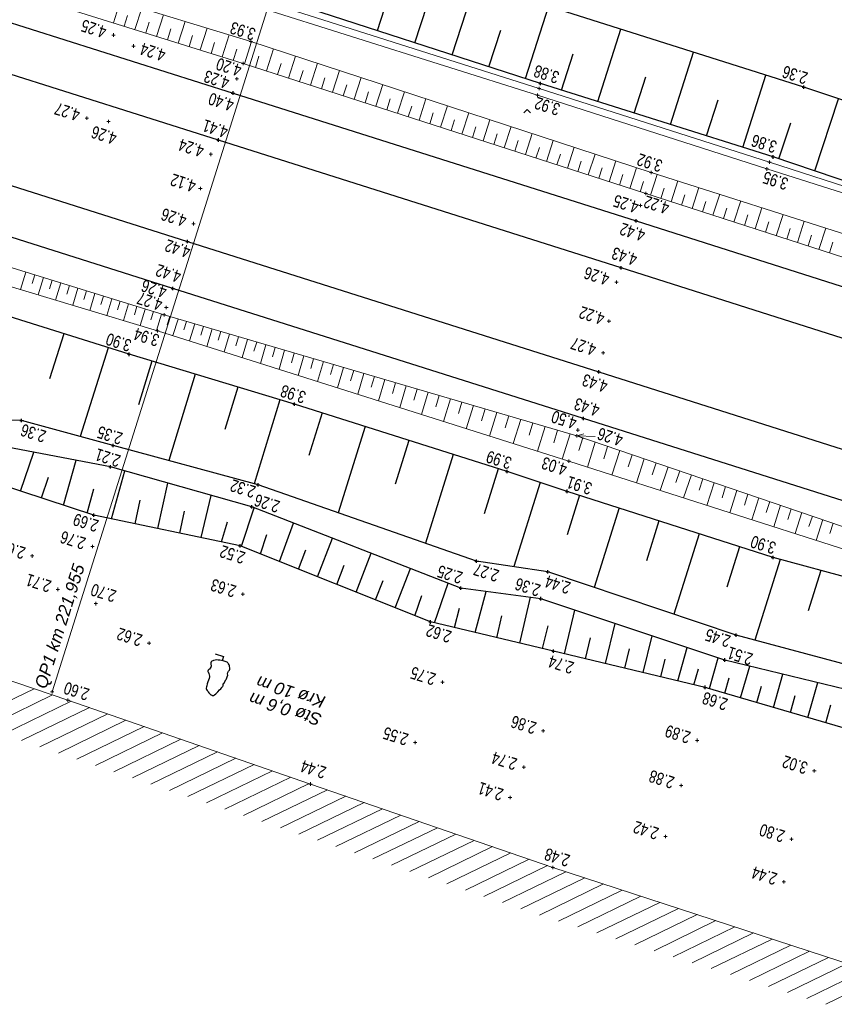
# Model space of a CAD drawing. Header units: metres. Extents: x 3521221 to 3521364, y 5943318 to 5943439.
# Tile 5 of 15: x 3521275 to 3521298, y 5943360 to 5943389. Entities that reach past the tile are written whole.
import ezdxf

# ---------------------------------------------------------------- set-up
doc = ezdxf.new("R2010")
doc.units = ezdxf.units.M
doc.header["$PDMODE"] = 2
doc.header["$PDSIZE"] = 0.05
doc.linetypes.add('JIS_02_0.7', pattern=[1.35, 0.75, -0.6])
for name, color, linetype, lineweight in [('Boeschung OK', 30, 'Continuous', 30), ('Boeschung UK', 22, 'Continuous', 30), ('Boeschungsschraffuren', 82, 'Continuous', 30), ('Gelaendepunkt', 21, 'Continuous', 13), ('Graben - OK Boeschung', 30, 'Continuous', 30), ('Graben - UK Boeschung', 14, 'Continuous', 30), ('Höhentexte', 8, 'Continuous', 9), ('Kabelkanal - OK Aussenrand', 3, 'Continuous', 18), ('Laubbaum', 92, 'Continuous', 30), ('Mauerschraffuren', 3, 'Continuous', 9), ('Schiene OKIK Schienenkopf', 1, 'Continuous', 30), ('Schotterbett - OK Boeschung', 31, 'Continuous', 13), ('Schotterbett - UK Boeschung', 36, 'Continuous', 13), ('Schotterbett ohne Böschung', 31, 'JIS_02_0.7', 9), ('Schraffuren Schotter', 21, 'Continuous', 9), ('Schwelle OKAK', 7, 'Continuous', 9), ('Stuetzwand UK', 246, 'Continuous', 18), ('Text Vermessung', 3, 'Continuous', 9), ('Topo Pkt', 7, 'Continuous', 9), ('Topo-Linie', 7, 'Continuous', 9), ('VG_Text_Vegetation', 3, 'Continuous', 9)]:
    doc.layers.add(name, color=color, linetype=linetype, lineweight=lineweight)
doc.styles.add('Punkthöhe', font='arial.ttf', dxfattribs={"width": 0.75})
doc.styles.add('Text Vegetation', font='ariali.ttf')
doc.styles.add('Text Vermessung', font='ariali.ttf')

msp = doc.modelspace()

# ---------------------------------------------------------------- linework, layer by layer
at = {"color": 253}
for p, q in [((3521289.387, 5943385.971), (3521289.487, 5943386.071)), ((3521289.487, 5943386.071), (3521289.587, 5943385.971))]:
    msp.add_line(p, q, dxfattribs=at)
at = {"layer": 'Boeschung OK', "color": 253}
for p, q in [((3521289.878, 5943386.824), (3521281.808, 5943389.444)), ((3521296.676, 5943384.681), (3521289.878, 5943386.824)), ((3521301.378, 5943383.101), (3521296.676, 5943384.681)), ((3521276.829, 5943374.219), (3521273.475, 5943375.319)), ((3521281.108, 5943373.326), (3521276.829, 5943374.219)), ((3521286.666, 5943371.099), (3521281.108, 5943373.326)), ((3521290.259, 5943370.246), (3521286.666, 5943371.099)), ((3521294.685, 5943369.19), (3521290.259, 5943370.246)), ((3521301.704, 5943367.132), (3521294.685, 5943369.19))]:
    msp.add_line(p, q, dxfattribs=at)
for p in [(3521289.878, 5943386.824), (3521296.676, 5943384.681), (3521276.829, 5943374.219), (3521281.108, 5943373.326), (3521286.666, 5943371.099), (3521290.259, 5943370.246), (3521294.685, 5943369.19)]:
    msp.add_point(p, dxfattribs=at)
at = {"layer": 'Boeschung UK', "color": 253}
for p, q in [((3521297.567, 5943386.722), (3521290.62, 5943388.924)), ((3521301.834, 5943385.283), (3521297.567, 5943386.722)), ((3521277.316, 5943375.631), (3521274.301, 5943376.202)), ((3521281.445, 5943374.46), (3521277.316, 5943375.631)), ((3521287.548, 5943372.088), (3521281.445, 5943374.46)), ((3521289.891, 5943371.78), (3521287.548, 5943372.088)), ((3521295.262, 5943369.988), (3521289.891, 5943371.78)), ((3521302.113, 5943368.325), (3521295.262, 5943369.988))]:
    msp.add_line(p, q, dxfattribs=at)
for p in [(3521297.567, 5943386.722), (3521277.316, 5943375.631), (3521281.445, 5943374.46), (3521287.548, 5943372.088), (3521289.891, 5943371.78), (3521295.262, 5943369.988)]:
    msp.add_point(p, dxfattribs=at)
at = {"layer": 'Boeschungsschraffuren', "color": 253}
for p, q in [((3521285.113, 5943388.371), (3521285.828, 5943390.589)), ((3521287.295, 5943387.662), (3521287.997, 5943389.835)), ((3521286.21, 5943388.015), (3521286.564, 5943389.113)), ((3521289.434, 5943386.968), (3521290.121, 5943389.097)), ((3521288.37, 5943387.313), (3521288.717, 5943388.389)), ((3521291.554, 5943386.296), (3521292.227, 5943388.415)), ((3521290.494, 5943386.63), (3521290.836, 5943387.689)), ((3521293.672, 5943385.628), (3521294.344, 5943387.744)), ((3521292.614, 5943385.962), (3521292.95, 5943387.02)), ((3521295.787, 5943384.961), (3521296.457, 5943387.074)), ((3521297.895, 5943384.272), (3521298.581, 5943386.38)), ((3521294.73, 5943385.294), (3521295.065, 5943386.352)), ((3521296.844, 5943384.625), (3521297.187, 5943385.679)), ((3521275.949, 5943379.519), (3521275.534, 5943378.197)), ((3521277.246, 5943379.111), (3521276.432, 5943376.517)), ((3521278.523, 5943378.718), (3521278.133, 5943377.439)), ((3521279.786, 5943378.337), (3521279.016, 5943375.815)), ((3521281.031, 5943377.962), (3521280.651, 5943376.718)), ((3521282.259, 5943377.592), (3521281.51, 5943375.138)), ((3521283.499, 5943377.205), (3521283.11, 5943375.965)), ((3521284.757, 5943376.807), (3521283.967, 5943374.29)), ((3521286.033, 5943376.403), (3521285.632, 5943375.126)), ((3521274.686, 5943374.922), (3521275.072, 5943376.056)), ((3521275.943, 5943374.51), (3521276.311, 5943375.821)), ((3521287.327, 5943375.992), (3521286.514, 5943373.401)), ((3521277.343, 5943374.112), (3521277.737, 5943375.512)), ((3521288.641, 5943375.576), (3521288.229, 5943374.261)), ((3521275.295, 5943374.722), (3521275.502, 5943375.329)), ((3521289.867, 5943375.175), (3521289.095, 5943372.715)), ((3521276.636, 5943374.282), (3521276.833, 5943374.984)), ((3521278.699, 5943373.829), (3521278.986, 5943375.157)), ((3521278.034, 5943373.968), (3521278.182, 5943374.655)), ((3521279.962, 5943373.565), (3521280.26, 5943374.796)), ((3521291.014, 5943374.8), (3521290.652, 5943373.649)), ((3521279.341, 5943373.695), (3521279.479, 5943374.337)), ((3521281.143, 5943373.312), (3521281.513, 5943374.434)), ((3521292.171, 5943374.429), (3521291.443, 5943372.11)), ((3521280.562, 5943373.44), (3521280.729, 5943374.028)), ((3521293.337, 5943374.055), (3521292.97, 5943372.887)), ((3521282.25, 5943372.868), (3521282.66, 5943373.988)), ((3521281.695, 5943373.091), (3521281.881, 5943373.654)), ((3521283.366, 5943372.421), (3521283.801, 5943373.544)), ((3521294.511, 5943373.678), (3521293.772, 5943371.325)), ((3521282.807, 5943372.645), (3521283.023, 5943373.204)), ((3521295.693, 5943373.298), (3521295.322, 5943372.113)), ((3521284.493, 5943371.97), (3521284.932, 5943373.105)), ((3521296.875, 5943372.929), (3521296.134, 5943370.566)), ((3521283.928, 5943372.196), (3521284.146, 5943372.761)), ((3521285.631, 5943371.514), (3521286.076, 5943372.66)), ((3521298.07, 5943372.605), (3521297.7, 5943371.425)), ((3521285.06, 5943371.742), (3521285.281, 5943372.313)), ((3521286.783, 5943371.071), (3521287.177, 5943372.232)), ((3521286.207, 5943371.283), (3521286.406, 5943371.869)), ((3521287.964, 5943370.791), (3521288.287, 5943371.991)), ((3521289.269, 5943370.481), (3521289.588, 5943371.82)), ((3521287.36, 5943370.934), (3521287.513, 5943371.503)), ((3521290.577, 5943370.17), (3521290.882, 5943371.449)), ((3521288.6, 5943370.64), (3521288.751, 5943371.275)), ((3521289.937, 5943370.322), (3521290.097, 5943370.99)), ((3521291.777, 5943369.884), (3521292.056, 5943371.058)), ((3521291.19, 5943370.024), (3521291.336, 5943370.637)), ((3521292.877, 5943369.621), (3521293.142, 5943370.695)), ((3521292.339, 5943369.75), (3521292.473, 5943370.312)), ((3521293.885, 5943369.381), (3521294.162, 5943370.355)), ((3521293.392, 5943369.499), (3521293.519, 5943370.013)), ((3521294.811, 5943369.153), (3521295.067, 5943370.053)), ((3521294.357, 5943369.268), (3521294.49, 5943369.735)), ((3521295.724, 5943368.885), (3521295.988, 5943369.812)), ((3521295.262, 5943369.021), (3521295.391, 5943369.473)), ((3521296.682, 5943368.604), (3521296.959, 5943369.576)), ((3521296.198, 5943368.746), (3521296.333, 5943369.221)), ((3521297.687, 5943368.31), (3521297.977, 5943369.329)), ((3521297.179, 5943368.459), (3521297.321, 5943368.956)), ((3521298.208, 5943368.157), (3521298.357, 5943368.679))]:
    msp.add_line(p, q, dxfattribs=at)
at = {"layer": 'Gelaendepunkt', "color": 253}
for p in [(3521276.788, 5943373.307), (3521275.027, 5943373.027), (3521275.78, 5943372.052), (3521281.182, 5943371.91), (3521276.886, 5943371.635), (3521278.441, 5943370.48), (3521287.015, 5943369.343), (3521289.953, 5943367.917), (3521294.457, 5943367.642), (3521286.213, 5943367.583), (3521289.389, 5943366.859), (3521297.876, 5943366.751), (3521293.985, 5943366.325), (3521288.987, 5943365.97), (3521293.527, 5943364.833), (3521297.212, 5943364.756), (3521296.985, 5943363.508)]:
    msp.add_point(p, dxfattribs=at)
at = {"layer": 'Graben - OK Boeschung', "color": 253}
for p, q in [((3521277.863, 5943378.917), (3521272.237, 5943380.688)), ((3521282.688, 5943377.462), (3521277.863, 5943378.917)), ((3521288.901, 5943375.494), (3521282.688, 5943377.462)), ((3521290.656, 5943374.915), (3521288.901, 5943375.494)), ((3521296.67, 5943372.985), (3521290.656, 5943374.915)), ((3521303.083, 5943371.246), (3521296.67, 5943372.985))]:
    msp.add_line(p, q, dxfattribs=at)
for p in [(3521277.863, 5943378.917), (3521282.688, 5943377.462), (3521288.901, 5943375.494), (3521290.656, 5943374.915), (3521296.67, 5943372.985)]:
    msp.add_point(p, dxfattribs=at)
at = {"layer": 'Graben - UK Boeschung', "color": 253}
for p, q in [((3521274.72, 5943376.983), (3521273.898, 5943376.996)), ((3521277.396, 5943376.255), (3521274.72, 5943376.983)), ((3521281.632, 5943375.105), (3521277.396, 5943376.255)), ((3521288.012, 5943372.878), (3521281.632, 5943375.105)), ((3521290.095, 5943372.564), (3521288.012, 5943372.878)), ((3521295.591, 5943370.712), (3521290.095, 5943372.564)), ((3521302.304, 5943368.911), (3521295.591, 5943370.712))]:
    msp.add_line(p, q, dxfattribs=at)
for p in [(3521274.72, 5943376.983), (3521277.396, 5943376.255), (3521281.632, 5943375.105), (3521288.012, 5943372.878), (3521290.095, 5943372.564), (3521295.591, 5943370.712)]:
    msp.add_point(p, dxfattribs=at)
at = {"layer": 'Höhentexte', "color": 253}
for p, q in [((3521291.143, 5943376.594), (3521290.94, 5943376.535)), ((3521291.472, 5943376.514), (3521290.94, 5943376.535)), ((3521290.94, 5943376.535), (3521291.137, 5943376.46))]:
    msp.add_line(p, q, dxfattribs=at)
at = {"layer": 'Kabelkanal - OK Aussenrand', "color": 253}
for p, q in [((3521289.837, 5943386.683), (3521281.705, 5943389.264)), ((3521281.634, 5943389.06), (3521289.788, 5943386.481)), ((3521296.568, 5943384.529), (3521289.837, 5943386.683)), ((3521289.788, 5943386.481), (3521296.487, 5943384.33)), ((3521301.327, 5943382.99), (3521296.568, 5943384.529)), ((3521296.487, 5943384.33), (3521301.277, 5943382.812))]:
    msp.add_line(p, q, dxfattribs=at)
for p in [(3521289.837, 5943386.683), (3521289.788, 5943386.481), (3521296.487, 5943384.33), (3521296.568, 5943384.529)]:
    msp.add_point(p, dxfattribs=at)
at = {"layer": 'Laubbaum', "color": 253}
for p, q in [((3521280.373, 5943369.988), (3521280.325, 5943369.977)), ((3521280.421, 5943369.99), (3521280.373, 5943369.988)), ((3521280.377, 5943370.173), (3521280.619, 5943370.096)), ((3521280.463, 5943369.986), (3521280.421, 5943369.99)), ((3521280.513, 5943369.98), (3521280.463, 5943369.986)), ((3521280.619, 5943370.096), (3521280.579, 5943369.967)), ((3521280.178, 5943369.699), (3521280.172, 5943369.693)), ((3521280.191, 5943369.709), (3521280.178, 5943369.699)), ((3521280.203, 5943369.721), (3521280.191, 5943369.709)), ((3521280.224, 5943369.747), (3521280.203, 5943369.721)), ((3521280.243, 5943369.775), (3521280.224, 5943369.747)), ((3521280.25, 5943369.787), (3521280.243, 5943369.775)), ((3521280.247, 5943369.897), (3521280.245, 5943369.881)), ((3521280.245, 5943369.881), (3521280.246, 5943369.856)), ((3521280.246, 5943369.856), (3521280.253, 5943369.834)), ((3521280.25, 5943369.914), (3521280.247, 5943369.897)), ((3521280.253, 5943369.925), (3521280.25, 5943369.914)), ((3521280.256, 5943369.801), (3521280.25, 5943369.787)), ((3521280.258, 5943369.936), (3521280.253, 5943369.925)), ((3521280.253, 5943369.834), (3521280.257, 5943369.818)), ((3521280.257, 5943369.818), (3521280.256, 5943369.801)), ((3521280.265, 5943369.946), (3521280.258, 5943369.936)), ((3521280.275, 5943369.953), (3521280.265, 5943369.946)), ((3521280.3, 5943369.967), (3521280.275, 5943369.953)), ((3521280.325, 5943369.977), (3521280.3, 5943369.967)), ((3521280.556, 5943369.972), (3521280.513, 5943369.98)), ((3521280.602, 5943369.962), (3521280.556, 5943369.972)), ((3521280.662, 5943369.945), (3521280.602, 5943369.962)), ((3521280.719, 5943369.925), (3521280.662, 5943369.945)), ((3521280.733, 5943369.917), (3521280.719, 5943369.925)), ((3521280.744, 5943369.906), (3521280.733, 5943369.917)), ((3521280.756, 5943369.891), (3521280.744, 5943369.906)), ((3521280.766, 5943369.873), (3521280.756, 5943369.891)), ((3521280.779, 5943369.845), (3521280.766, 5943369.873)), ((3521280.788, 5943369.815), (3521280.779, 5943369.845)), ((3521280.803, 5943369.743), (3521280.788, 5943369.815)), ((3521280.791, 5943369.694), (3521280.802, 5943369.725)), ((3521280.802, 5943369.725), (3521280.803, 5943369.743)), ((3521280.162, 5943369.674), (3521280.161, 5943369.663)), ((3521280.161, 5943369.663), (3521280.163, 5943369.653)), ((3521280.167, 5943369.686), (3521280.162, 5943369.674)), ((3521280.163, 5943369.653), (3521280.168, 5943369.641)), ((3521280.172, 5943369.693), (3521280.167, 5943369.686)), ((3521280.168, 5943369.641), (3521280.19, 5943369.599)), ((3521280.195, 5943369.447), (3521280.178, 5943369.402)), ((3521280.19, 5943369.599), (3521280.2, 5943369.552)), ((3521280.201, 5943369.463), (3521280.195, 5943369.447)), ((3521280.2, 5943369.552), (3521280.203, 5943369.521)), ((3521280.204, 5943369.48), (3521280.201, 5943369.463)), ((3521280.203, 5943369.521), (3521280.204, 5943369.48)), ((3521280.623, 5943369.307), (3521280.689, 5943369.412)), ((3521280.689, 5943369.412), (3521280.695, 5943369.423)), ((3521280.695, 5943369.423), (3521280.739, 5943369.547)), ((3521280.738, 5943369.588), (3521280.746, 5943369.628)), ((3521280.739, 5943369.547), (3521280.738, 5943369.588)), ((3521280.746, 5943369.628), (3521280.766, 5943369.666)), ((3521280.766, 5943369.666), (3521280.791, 5943369.694)), ((3521280.112, 5943369.171), (3521280.111, 5943369.16)), ((3521280.111, 5943369.16), (3521280.113, 5943369.146)), ((3521280.117, 5943369.202), (3521280.112, 5943369.171)), ((3521280.113, 5943369.146), (3521280.118, 5943369.137)), ((3521280.125, 5943369.232), (3521280.117, 5943369.202)), ((3521280.118, 5943369.137), (3521280.124, 5943369.124)), ((3521280.124, 5943369.124), (3521280.136, 5943369.102)), ((3521280.142, 5943369.295), (3521280.125, 5943369.232)), ((3521280.162, 5943369.356), (3521280.142, 5943369.295)), ((3521280.178, 5943369.402), (3521280.162, 5943369.356)), ((3521280.501, 5943369.117), (3521280.535, 5943369.149)), ((3521280.535, 5943369.149), (3521280.567, 5943369.183)), ((3521280.567, 5943369.183), (3521280.58, 5943369.197)), ((3521280.58, 5943369.197), (3521280.592, 5943369.212)), ((3521280.592, 5943369.212), (3521280.598, 5943369.22)), ((3521280.598, 5943369.22), (3521280.603, 5943369.23)), ((3521280.602, 5943369.266), (3521280.604, 5943369.277)), ((3521280.603, 5943369.254), (3521280.602, 5943369.266)), ((3521280.604, 5943369.243), (3521280.603, 5943369.254)), ((3521280.603, 5943369.23), (3521280.604, 5943369.243)), ((3521280.604, 5943369.277), (3521280.606, 5943369.289)), ((3521280.606, 5943369.289), (3521280.612, 5943369.3)), ((3521280.612, 5943369.3), (3521280.623, 5943369.307)), ((3521280.136, 5943369.102), (3521280.154, 5943369.074)), ((3521280.154, 5943369.074), (3521280.168, 5943369.056)), ((3521280.168, 5943369.056), (3521280.191, 5943369.028)), ((3521280.191, 5943369.028), (3521280.207, 5943369.011)), ((3521280.207, 5943369.011), (3521280.222, 5943368.994)), ((3521280.222, 5943368.994), (3521280.233, 5943368.985)), ((3521280.233, 5943368.985), (3521280.244, 5943368.976)), ((3521280.244, 5943368.976), (3521280.256, 5943368.968)), ((3521280.256, 5943368.968), (3521280.271, 5943368.961)), ((3521280.271, 5943368.961), (3521280.285, 5943368.956)), ((3521280.285, 5943368.956), (3521280.3, 5943368.952)), ((3521280.3, 5943368.952), (3521280.308, 5943368.951)), ((3521280.308, 5943368.951), (3521280.318, 5943368.951)), ((3521280.318, 5943368.951), (3521280.326, 5943368.953)), ((3521280.326, 5943368.953), (3521280.336, 5943368.957)), ((3521280.336, 5943368.957), (3521280.351, 5943368.967)), ((3521280.351, 5943368.967), (3521280.395, 5943368.998)), ((3521280.395, 5943368.998), (3521280.455, 5943369.063)), ((3521280.455, 5943369.063), (3521280.501, 5943369.117))]:
    msp.add_line(p, q, dxfattribs=at)
at = {"layer": 'Mauerschraffuren', "color": 253}
for p, q in [((3521273.093, 5943368.182), (3521275.085, 5943369.15)), ((3521273.633, 5943368), (3521275.625, 5943368.968)), ((3521274.174, 5943367.818), (3521276.164, 5943368.785)), ((3521274.714, 5943367.636), (3521276.699, 5943368.6)), ((3521275.255, 5943367.454), (3521277.233, 5943368.416)), ((3521275.795, 5943367.272), (3521277.768, 5943368.231)), ((3521276.336, 5943367.09), (3521278.303, 5943368.046)), ((3521276.876, 5943366.908), (3521278.838, 5943367.861)), ((3521277.417, 5943366.726), (3521279.372, 5943367.676)), ((3521277.957, 5943366.544), (3521279.907, 5943367.492)), ((3521278.498, 5943366.362), (3521280.442, 5943367.307)), ((3521279.038, 5943366.18), (3521280.977, 5943367.122)), ((3521279.578, 5943365.998), (3521281.511, 5943366.937)), ((3521280.119, 5943365.816), (3521282.046, 5943366.752)), ((3521280.659, 5943365.633), (3521282.581, 5943366.567)), ((3521281.2, 5943365.451), (3521283.116, 5943366.383)), ((3521281.74, 5943365.269), (3521283.651, 5943366.198)), ((3521282.281, 5943365.087), (3521284.187, 5943366.014)), ((3521282.821, 5943364.905), (3521284.722, 5943365.829)), ((3521283.362, 5943364.723), (3521285.258, 5943365.645)), ((3521283.902, 5943364.541), (3521285.793, 5943365.46)), ((3521284.443, 5943364.359), (3521286.329, 5943365.276)), ((3521284.983, 5943364.177), (3521286.864, 5943365.091)), ((3521285.524, 5943363.995), (3521287.4, 5943364.907)), ((3521286.064, 5943363.813), (3521287.935, 5943364.722)), ((3521286.605, 5943363.631), (3521288.471, 5943364.538)), ((3521287.145, 5943363.449), (3521289.006, 5943364.354)), ((3521287.686, 5943363.267), (3521289.542, 5943364.169)), ((3521288.226, 5943363.085), (3521290.077, 5943363.985)), ((3521288.767, 5943362.903), (3521290.621, 5943363.804)), ((3521289.307, 5943362.721), (3521291.169, 5943363.626)), ((3521289.849, 5943362.54), (3521291.717, 5943363.447)), ((3521290.407, 5943362.366), (3521292.264, 5943363.269)), ((3521290.964, 5943362.192), (3521292.812, 5943363.09)), ((3521291.522, 5943362.018), (3521293.359, 5943362.911)), ((3521292.079, 5943361.844), (3521293.907, 5943362.733)), ((3521292.637, 5943361.671), (3521294.455, 5943362.554)), ((3521293.194, 5943361.497), (3521295.002, 5943362.376)), ((3521293.751, 5943361.323), (3521295.55, 5943362.197)), ((3521294.309, 5943361.149), (3521296.097, 5943362.019)), ((3521294.866, 5943360.975), (3521296.645, 5943361.84)), ((3521295.424, 5943360.802), (3521297.193, 5943361.661)), ((3521295.981, 5943360.628), (3521297.74, 5943361.483)), ((3521296.539, 5943360.454), (3521298.288, 5943361.304)), ((3521297.096, 5943360.28), (3521298.836, 5943361.126)), ((3521297.653, 5943360.106), (3521299.383, 5943360.947)), ((3521298.211, 5943359.933), (3521299.931, 5943360.769))]:
    msp.add_line(p, q, dxfattribs=at)
at = {"layer": 'Schiene OKIK Schienenkopf', "color": 253}
for p, q in [((3521270.894, 5943389.706), (3521280.894, 5943386.548)), ((3521280.467, 5943385.176), (3521270.448, 5943388.343)), ((3521280.894, 5943386.548), (3521292.675, 5943382.812)), ((3521269.352, 5943385.443), (3521279.568, 5943382.211)), ((3521292.231, 5943381.441), (3521280.467, 5943385.176)), ((3521279.138, 5943380.841), (3521268.899, 5943384.082)), ((3521292.675, 5943382.812), (3521303.237, 5943379.452)), ((3521279.568, 5943382.211), (3521291.578, 5943378.404)), ((3521302.797, 5943378.086), (3521292.231, 5943381.441)), ((3521291.132, 5943377.039), (3521279.138, 5943380.841)), ((3521291.578, 5943378.404), (3521301.758, 5943375.174)), ((3521301.33, 5943373.803), (3521291.132, 5943377.039))]:
    msp.add_line(p, q, dxfattribs=at)
for p in [(3521280.894, 5943386.548), (3521280.467, 5943385.176), (3521292.675, 5943382.812), (3521279.568, 5943382.211), (3521292.231, 5943381.441), (3521279.138, 5943380.841), (3521291.578, 5943378.404), (3521291.132, 5943377.039)]:
    msp.add_point(p, dxfattribs=at)
at = {"layer": 'Schotterbett - OK Boeschung', "color": 253}
for p, q in [((3521271.162, 5943390.549), (3521281.19, 5943387.413)), ((3521281.19, 5943387.413), (3521292.956, 5943383.612)), ((3521292.956, 5943383.612), (3521303.523, 5943380.198)), ((3521278.883, 5943380.067), (3521268.575, 5943383.26)), ((3521278.883, 5943380.067), (3521290.94, 5943376.535)), ((3521290.94, 5943376.535), (3521301.143, 5943373.058))]:
    msp.add_line(p, q, dxfattribs=at)
for p in [(3521281.19, 5943387.413), (3521292.956, 5943383.612), (3521278.883, 5943380.067), (3521290.94, 5943376.535)]:
    msp.add_point(p, dxfattribs=at)
at = {"layer": 'Schotterbett - UK Boeschung', "color": 253}
for p, q in [((3521271.474, 5943391.085), (3521281.416, 5943388.056)), ((3521281.416, 5943388.056), (3521293.11, 5943384.228)), ((3521293.11, 5943384.228), (3521303.774, 5943380.833)), ((3521278.691, 5943379.604), (3521268.514, 5943382.659)), ((3521290.703, 5943375.795), (3521278.691, 5943379.604)), ((3521300.993, 5943372.502), (3521290.703, 5943375.795))]:
    msp.add_line(p, q, dxfattribs=at)
for p in [(3521281.416, 5943388.056), (3521293.11, 5943384.228), (3521278.691, 5943379.604), (3521290.703, 5943375.795)]:
    msp.add_point(p, dxfattribs=at)
at = {"layer": 'Schotterbett ohne Böschung', "color": 253}
for p in [(3521279.94, 5943383.76), (3521291.877, 5943379.887)]:
    msp.add_point(p, dxfattribs=at)
at = {"layer": 'Schraffuren Schotter', "color": 253}
for p, q in [((3521277.404, 5943388.597), (3521277.601, 5943389.218)), ((3521278.029, 5943388.401), (3521278.228, 5943389.027)), ((3521277.716, 5943388.499), (3521277.815, 5943388.811)), ((3521278.659, 5943388.204), (3521278.859, 5943388.835)), ((3521278.344, 5943388.303), (3521278.443, 5943388.617)), ((3521278.976, 5943388.105), (3521279.077, 5943388.422)), ((3521279.294, 5943388.006), (3521279.496, 5943388.641)), ((3521279.934, 5943387.806), (3521280.137, 5943388.446)), ((3521279.613, 5943387.906), (3521279.715, 5943388.225)), ((3521280.578, 5943387.604), (3521280.783, 5943388.249)), ((3521280.255, 5943387.705), (3521280.357, 5943388.026)), ((3521280.902, 5943387.503), (3521281.005, 5943387.827)), ((3521281.227, 5943387.401), (3521281.433, 5943388.05)), ((3521281.873, 5943387.192), (3521282.079, 5943387.839)), ((3521281.55, 5943387.297), (3521281.653, 5943387.621)), ((3521282.517, 5943386.984), (3521282.722, 5943387.628)), ((3521282.196, 5943387.088), (3521282.298, 5943387.411)), ((3521283.159, 5943386.777), (3521283.363, 5943387.419)), ((3521282.838, 5943386.881), (3521282.94, 5943387.202)), ((3521283.478, 5943386.674), (3521283.581, 5943386.994)), ((3521283.798, 5943386.571), (3521284.003, 5943387.209)), ((3521284.434, 5943386.365), (3521284.639, 5943387.001)), ((3521284.116, 5943386.468), (3521284.219, 5943386.786)), ((3521285.068, 5943386.16), (3521285.272, 5943386.794)), ((3521284.751, 5943386.263), (3521284.853, 5943386.58)), ((3521285.699, 5943385.956), (3521285.902, 5943386.587)), ((3521286.328, 5943385.753), (3521286.531, 5943386.382)), ((3521285.384, 5943386.058), (3521285.486, 5943386.374)), ((3521286.014, 5943385.855), (3521286.116, 5943386.169)), ((3521286.955, 5943385.551), (3521287.157, 5943386.177)), ((3521286.642, 5943385.652), (3521286.743, 5943385.965)), ((3521287.579, 5943385.349), (3521287.78, 5943385.973)), ((3521287.267, 5943385.45), (3521287.368, 5943385.762)), ((3521287.89, 5943385.248), (3521287.991, 5943385.56)), ((3521288.201, 5943385.148), (3521288.401, 5943385.77)), ((3521288.82, 5943384.948), (3521289.02, 5943385.567)), ((3521288.511, 5943385.048), (3521288.611, 5943385.358)), ((3521289.437, 5943384.749), (3521289.636, 5943385.365)), ((3521289.129, 5943384.848), (3521289.229, 5943385.157)), ((3521289.745, 5943384.649), (3521289.844, 5943384.957)), ((3521290.052, 5943384.55), (3521290.249, 5943385.164)), ((3521290.664, 5943384.352), (3521290.861, 5943384.964)), ((3521290.358, 5943384.451), (3521290.457, 5943384.758)), ((3521291.274, 5943384.155), (3521291.47, 5943384.765)), ((3521290.969, 5943384.254), (3521291.068, 5943384.559)), ((3521291.881, 5943383.959), (3521292.077, 5943384.566)), ((3521292.486, 5943383.764), (3521292.681, 5943384.368)), ((3521291.578, 5943384.057), (3521291.676, 5943384.361)), ((3521292.184, 5943383.861), (3521292.282, 5943384.164)), ((3521293.09, 5943383.569), (3521293.284, 5943384.173)), ((3521292.788, 5943383.666), (3521292.885, 5943383.968)), ((3521293.695, 5943383.373), (3521293.891, 5943383.98)), ((3521293.392, 5943383.471), (3521293.49, 5943383.774)), ((3521293.999, 5943383.275), (3521294.097, 5943383.579)), ((3521294.304, 5943383.177), (3521294.499, 5943383.786)), ((3521294.914, 5943382.979), (3521295.111, 5943383.591)), ((3521294.609, 5943383.078), (3521294.707, 5943383.383)), ((3521295.528, 5943382.781), (3521295.725, 5943383.395)), ((3521295.221, 5943382.88), (3521295.319, 5943383.187)), ((3521295.835, 5943382.682), (3521295.934, 5943382.99)), ((3521296.144, 5943382.582), (3521296.342, 5943383.199)), ((3521296.762, 5943382.382), (3521296.962, 5943383.002)), ((3521296.453, 5943382.482), (3521296.552, 5943382.791)), ((3521297.384, 5943382.182), (3521297.584, 5943382.804)), ((3521297.073, 5943382.282), (3521297.172, 5943382.592)), ((3521297.695, 5943382.081), (3521297.795, 5943382.393)), ((3521298.008, 5943381.98), (3521298.209, 5943382.605)), ((3521298.32, 5943381.879), (3521298.421, 5943382.192)), ((3521274.846, 5943381.317), (3521274.688, 5943380.806)), ((3521275.102, 5943381.238), (3521275.023, 5943380.983)), ((3521275.357, 5943381.159), (3521275.2, 5943380.652)), ((3521275.61, 5943381.081), (3521275.532, 5943380.828)), ((3521275.863, 5943381.003), (3521275.708, 5943380.5)), ((3521276.114, 5943380.925), (3521276.037, 5943380.674)), ((3521276.364, 5943380.847), (3521276.211, 5943380.349)), ((3521276.614, 5943380.77), (3521276.537, 5943380.522)), ((3521276.862, 5943380.693), (3521276.709, 5943380.199)), ((3521277.109, 5943380.617), (3521277.033, 5943380.371)), ((3521277.355, 5943380.54), (3521277.204, 5943380.05)), ((3521277.6, 5943380.465), (3521277.524, 5943380.221)), ((3521277.843, 5943380.389), (3521277.694, 5943379.903)), ((3521278.086, 5943380.314), (3521278.012, 5943380.072)), ((3521278.328, 5943380.239), (3521278.179, 5943379.758)), ((3521278.568, 5943380.164), (3521278.494, 5943379.925)), ((3521278.808, 5943380.09), (3521278.661, 5943379.613)), ((3521279.047, 5943380.019), (3521278.973, 5943379.778)), ((3521279.289, 5943379.948), (3521279.139, 5943379.462)), ((3521279.533, 5943379.877), (3521279.457, 5943379.631)), ((3521279.78, 5943379.804), (3521279.626, 5943379.307)), ((3521280.029, 5943379.731), (3521279.952, 5943379.48)), ((3521280.281, 5943379.657), (3521280.125, 5943379.149)), ((3521280.537, 5943379.583), (3521280.457, 5943379.326)), ((3521280.794, 5943379.507), (3521280.634, 5943378.988)), ((3521281.055, 5943379.431), (3521280.974, 5943379.168)), ((3521281.319, 5943379.353), (3521281.162, 5943378.82)), ((3521281.586, 5943379.275), (3521281.506, 5943379.006)), ((3521281.855, 5943379.196), (3521281.695, 5943378.652)), ((3521282.128, 5943379.117), (3521282.046, 5943378.841)), ((3521282.403, 5943379.036), (3521282.239, 5943378.479)), ((3521282.682, 5943378.954), (3521282.599, 5943378.673)), ((3521282.963, 5943378.872), (3521282.796, 5943378.302)), ((3521283.248, 5943378.788), (3521283.163, 5943378.5)), ((3521283.536, 5943378.704), (3521283.365, 5943378.122)), ((3521283.827, 5943378.619), (3521283.74, 5943378.324)), ((3521284.121, 5943378.532), (3521283.946, 5943377.938)), ((3521284.419, 5943378.445), (3521284.33, 5943378.145)), ((3521284.72, 5943378.357), (3521284.541, 5943377.749)), ((3521285.024, 5943378.268), (3521284.934, 5943377.961)), ((3521285.332, 5943378.178), (3521285.149, 5943377.556)), ((3521285.643, 5943378.087), (3521285.55, 5943377.773)), ((3521285.957, 5943377.995), (3521285.77, 5943377.359)), ((3521286.275, 5943377.902), (3521286.18, 5943377.58)), ((3521286.596, 5943377.808), (3521286.405, 5943377.158)), ((3521286.921, 5943377.712), (3521286.82, 5943377.385)), ((3521287.25, 5943377.616), (3521287.046, 5943376.955)), ((3521287.582, 5943377.519), (3521287.479, 5943377.184)), ((3521287.917, 5943377.42), (3521287.709, 5943376.744)), ((3521288.257, 5943377.321), (3521288.152, 5943376.979)), ((3521288.6, 5943377.22), (3521288.387, 5943376.529)), ((3521288.947, 5943377.119), (3521288.84, 5943376.769)), ((3521289.298, 5943377.016), (3521289.081, 5943376.309)), ((3521289.653, 5943376.912), (3521289.543, 5943376.555)), ((3521290.011, 5943376.807), (3521289.789, 5943376.085)), ((3521290.374, 5943376.701), (3521290.262, 5943376.336)), ((3521290.741, 5943376.593), (3521290.514, 5943375.855)), ((3521291.109, 5943376.477), (3521290.995, 5943376.108)), ((3521291.475, 5943376.353), (3521291.25, 5943375.62)), ((3521291.838, 5943376.229), (3521291.727, 5943375.866)), ((3521292.198, 5943376.106), (3521291.964, 5943375.391)), ((3521292.554, 5943375.985), (3521292.438, 5943375.631)), ((3521292.907, 5943375.865), (3521292.677, 5943375.163)), ((3521293.256, 5943375.746), (3521293.143, 5943375.398)), ((3521293.603, 5943375.628), (3521293.372, 5943374.941)), ((3521293.945, 5943375.511), (3521293.831, 5943375.171)), ((3521294.285, 5943375.395), (3521294.059, 5943374.721)), ((3521294.622, 5943375.28), (3521294.51, 5943374.947)), ((3521294.955, 5943375.167), (3521294.733, 5943374.505)), ((3521295.285, 5943375.054), (3521295.18, 5943374.725)), ((3521295.612, 5943374.943), (3521295.403, 5943374.291)), ((3521295.936, 5943374.832), (3521295.833, 5943374.509)), ((3521296.257, 5943374.723), (3521296.052, 5943374.083)), ((3521296.575, 5943374.615), (3521296.474, 5943374.298)), ((3521296.89, 5943374.507), (3521296.689, 5943373.879)), ((3521297.203, 5943374.401), (3521297.103, 5943374.09)), ((3521297.512, 5943374.295), (3521297.314, 5943373.679)), ((3521297.818, 5943374.191), (3521297.72, 5943373.886)), ((3521298.121, 5943374.088), (3521297.928, 5943373.483)), ((3521298.422, 5943373.985), (3521298.326, 5943373.686))]:
    msp.add_line(p, q, dxfattribs=at)
at = {"layer": 'Schwelle OKAK', "color": 253}
for p in [(3521277.4, 5943388.242), (3521277.989, 5943387.921), (3521281.008, 5943386.964), (3521276.627, 5943385.814), (3521277.259, 5943385.72), (3521280.248, 5943384.759), (3521292.801, 5943383.262), (3521279.741, 5943382.732), (3521292.094, 5943381.021), (3521278.946, 5943380.281), (3521291.705, 5943378.961), (3521290.969, 5943376.706)]:
    msp.add_point(p, dxfattribs=at)
at = {"layer": 'Stuetzwand UK', "color": 253}
for p, q in [((3521267.313, 5943371.777), (3521276.072, 5943368.817)), ((3521276.072, 5943368.817), (3521283.161, 5943366.367)), ((3521283.161, 5943366.367), (3521290.236, 5943363.93)), ((3521290.236, 5943363.93), (3521302.481, 5943359.937))]:
    msp.add_line(p, q, dxfattribs=at)
for p in [(3521276.072, 5943368.817), (3521283.161, 5943366.367), (3521290.236, 5943363.93)]:
    msp.add_point(p, dxfattribs=at)
at = {"layer": 'Topo Pkt', "color": 253}
msp.add_point((3521275.611, 5943369.06), dxfattribs=at)
at = {"layer": 'Topo-Linie', "color": 253}
msp.add_line((3521275.611, 5943369.06), (3521292.149, 5943421.514), dxfattribs=at)

# ---------------------------------------------------------------- texts
at = {"layer": 'Höhentexte', "color": 253, "linetype": 'ByBlock', "style": 'Punkthöhe', "width": 0.75}
for s, p in [('4.25', (3521277.228, 5943388.483)), ('3.93', (3521281.584, 5943388.418)), ('4.24', (3521278.956, 5943387.804)), ('4.20', (3521281.175, 5943387.363)), ('3.88', (3521290.455, 5943387.157)), ('2.36', (3521297.715, 5943387.136)), ('4.23', (3521280.819, 5943387)), ('4.40', (3521280.951, 5943386.347)), ('3.92', (3521290.48, 5943386.222)), ('4.27', (3521276.456, 5943386.058)), ('4.26', (3521277.528, 5943385.375)), ('4.41', (3521280.777, 5943385.563)), ('3.86', (3521296.811, 5943385.127)), ('4.24', (3521280.077, 5943385.003)), ('3.92', (3521293.47, 5943384.572)), ('4.12', (3521279.841, 5943383.981)), ('3.95', (3521297.145, 5943384.048)), ('4.25', (3521292.776, 5943383.367)), ('4.22', (3521293.669, 5943383.34)), ('4.26', (3521279.569, 5943382.973)), ('4.42', (3521292.968, 5943382.545)), ('4.42', (3521279.679, 5943382.062)), ('4.43', (3521292.734, 5943381.835)), ('4.42', (3521279.41, 5943381.339)), ('4.26', (3521291.922, 5943381.262)), ('4.26', (3521278.99, 5943380.89)), ('4.27', (3521278.865, 5943380.521)), ('4.22', (3521291.778, 5943380.108)), ('3.90', (3521277.956, 5943379.327)), ('3.94', (3521278.772, 5943379.476)), ('4.27', (3521291.534, 5943379.205)), ('4.43', (3521291.87, 5943378.131)), ('3.98', (3521283.054, 5943377.813)), ('4.43', (3521291.635, 5943377.433)), ('4.50', (3521290.968, 5943377.062)), ('2.36', (3521275.465, 5943376.671)), ('2.35', (3521277.699, 5943376.611)), ('4.26', (3521292.316, 5943376.563)), ('2.21', (3521277.639, 5943375.955)), ('3.99', (3521289.066, 5943375.892)), ('4.03', (3521290.684, 5943375.707)), ('2.32', (3521281.587, 5943375.053)), ('3.91', (3521291.416, 5943375.147)), ('2.26', (3521282.291, 5943374.622)), ('2.69', (3521276.998, 5943374.06)), ('2.76', (3521276.622, 5943373.546)), ('2.68', (3521274.861, 5943373.266)), ('3.90', (3521296.787, 5943373.412)), ('2.52', (3521281.282, 5943373.128)), ('2.25', (3521287.634, 5943372.545)), ('2.27', (3521288.697, 5943372.603)), ('2.71', (3521275.615, 5943372.294)), ('2.63', (3521281.016, 5943372.149)), ('2.36', (3521289.908, 5943372.176)), ('2.44', (3521290.785, 5943372.249)), ('2.70', (3521277.514, 5943372.008)), ('2.62', (3521278.275, 5943370.719)), ('2.62', (3521287.308, 5943370.821)), ('2.45', (3521295.46, 5943370.691)), ('2.51', (3521296.11, 5943370.165)), ('2.74', (3521290.883, 5943369.914)), ('2.75', (3521286.849, 5943369.582)), ('2.60', (3521276.726, 5943369.137)), ('2.68', (3521295.378, 5943368.845)), ('2.86', (3521289.787, 5943368.156)), ('2.55', (3521286.047, 5943367.822)), ('2.89', (3521294.291, 5943367.881)), ('2.74', (3521289.224, 5943367.101)), ('3.02', (3521297.715, 5943366.988)), ('2.44', (3521283.645, 5943366.855)), ('2.88', (3521293.819, 5943366.564)), ('2.41', (3521288.822, 5943366.212)), ('2.42', (3521293.362, 5943365.075)), ('2.80', (3521297.046, 5943364.995)), ('2.48', (3521290.768, 5943364.284)), ('2.44', (3521296.82, 5943363.75))]:
    msp.add_text(s, height=0.36, rotation=162.4169, dxfattribs=at).set_placement(p)
at = {"layer": 'Text Vermessung', "color": 253, "linetype": 'ByBlock', "style": 'Text Vermessung'}
msp.add_text('QP1 km 221,955', height=0.36, rotation=72.4888, dxfattribs=at).set_placement((3521275.432, 5943369.122))
at = {"layer": 'VG_Text_Vegetation', "color": 253, "linetype": 'ByBlock', "style": 'Text Vegetation'}
for s, p in [('Krø 10 m', (3521283.618, 5943368.911)), ('Stø 0,6 m', (3521283.512, 5943368.396))]:
    msp.add_text(s, height=0.36, rotation=162.4169, dxfattribs=at).set_placement(p)

doc.saveas('drawing.dxf')
